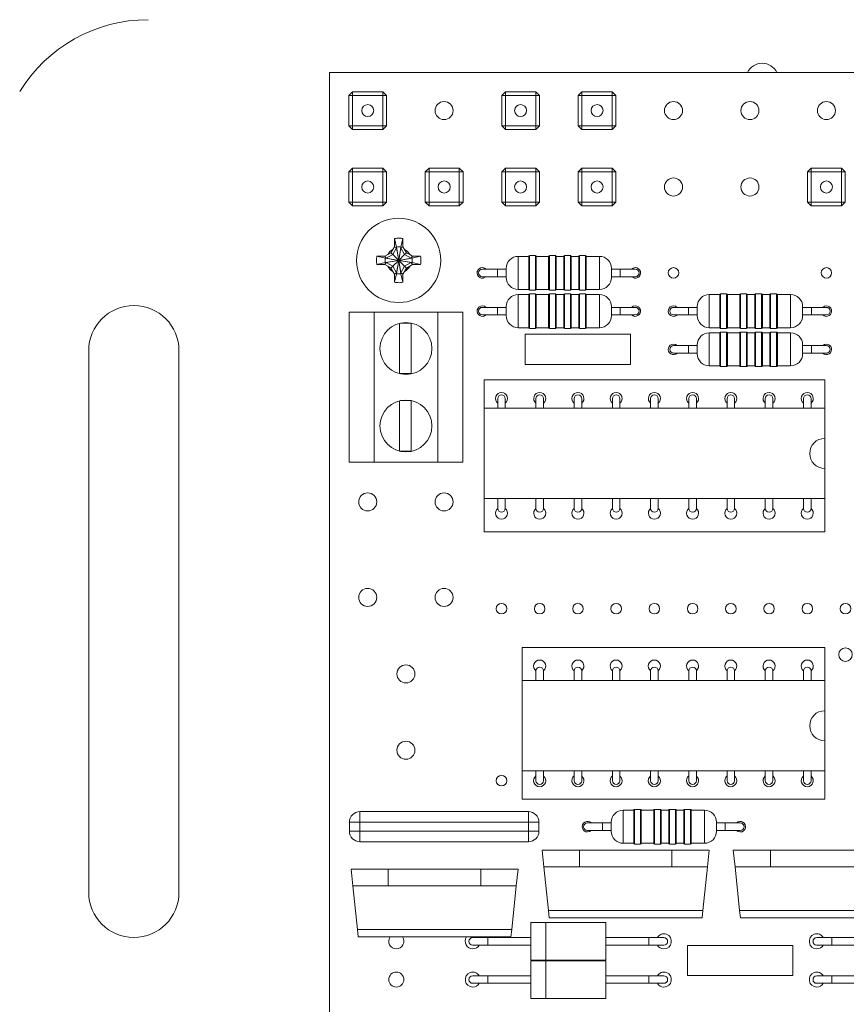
# Model space of a CAD drawing. Header units: millimetres. Extents: x 0 to 229, y 0 to 297.
# Tile 4 of 6: x 104 to 159, y 161 to 226. Entities that reach past the tile are written whole.
import ezdxf

# ---------------------------------------------------------------- set-up
doc = ezdxf.new("R2010")
doc.units = ezdxf.units.MM

msp = doc.modelspace()

# ---------------------------------------------------------------- linework, layer by layer
at = {"color": 7, "linetype": 'Continuous', "lineweight": 15}
for p, q in [((124.321, 222.825), (124.321, 149.825)), ((175.821, 222.825), (124.321, 222.825)), ((125.606, 221.29), (125.856, 221.54)), ((125.606, 219.28), (125.606, 221.29)), ((125.606, 221.29), (125.856, 221.29)), ((125.856, 221.29), (125.856, 221.54)), ((125.856, 221.54), (127.866, 221.54)), ((125.856, 221.29), (125.856, 219.28)), ((127.866, 221.29), (125.856, 221.29)), ((127.866, 221.54), (128.116, 221.29)), ((127.866, 221.29), (127.866, 221.54)), ((127.866, 219.28), (127.866, 221.29)), ((127.866, 221.29), (128.116, 221.29)), ((128.116, 221.29), (128.116, 219.28)), ((135.766, 221.29), (136.016, 221.54)), ((135.766, 221.29), (136.016, 221.29)), ((135.766, 219.28), (135.766, 221.29)), ((136.016, 221.29), (136.016, 221.54)), ((136.016, 221.54), (138.026, 221.54)), ((136.016, 221.29), (136.016, 219.28)), ((138.026, 221.29), (136.016, 221.29)), ((138.026, 221.29), (138.026, 221.54)), ((138.026, 221.54), (138.276, 221.29)), ((138.026, 221.29), (138.276, 221.29)), ((138.026, 219.28), (138.026, 221.29)), ((138.276, 221.29), (138.276, 219.28)), ((140.846, 221.29), (141.096, 221.54)), ((140.846, 221.29), (141.096, 221.29)), ((140.846, 219.28), (140.846, 221.29)), ((141.096, 221.29), (141.096, 221.54)), ((141.096, 221.54), (143.106, 221.54)), ((141.096, 221.29), (141.096, 219.28)), ((143.106, 221.29), (141.096, 221.29)), ((143.106, 221.54), (143.356, 221.29)), ((143.106, 221.29), (143.106, 221.54)), ((143.106, 219.28), (143.106, 221.29)), ((143.106, 221.29), (143.356, 221.29)), ((143.356, 221.29), (143.356, 219.28)), ((125.856, 219.28), (125.606, 219.28)), ((125.856, 219.03), (125.606, 219.28)), ((125.856, 219.03), (125.856, 219.28)), ((125.856, 219.28), (127.866, 219.28)), ((127.866, 219.03), (127.866, 219.28)), ((128.116, 219.28), (127.866, 219.28)), ((128.116, 219.28), (127.866, 219.03)), ((136.016, 219.28), (135.766, 219.28)), ((136.016, 219.03), (135.766, 219.28)), ((136.016, 219.03), (136.016, 219.28)), ((136.016, 219.28), (138.026, 219.28)), ((138.276, 219.28), (138.026, 219.28)), ((138.026, 219.03), (138.026, 219.28)), ((138.276, 219.28), (138.026, 219.03)), ((141.096, 219.03), (140.846, 219.28)), ((141.096, 219.28), (140.846, 219.28)), ((141.096, 219.03), (141.096, 219.28)), ((141.096, 219.28), (143.106, 219.28)), ((143.106, 219.03), (143.106, 219.28)), ((143.356, 219.28), (143.106, 219.28)), ((143.356, 219.28), (143.106, 219.03)), ((127.866, 219.03), (125.856, 219.03)), ((138.026, 219.03), (136.016, 219.03)), ((143.106, 219.03), (141.096, 219.03)), ((125.606, 216.21), (125.856, 216.46)), ((125.606, 214.2), (125.606, 216.21)), ((125.606, 216.21), (125.856, 216.21)), ((125.856, 216.21), (125.856, 216.46)), ((125.856, 216.46), (127.866, 216.46)), ((125.856, 216.21), (125.856, 214.2)), ((127.866, 216.21), (125.856, 216.21)), ((127.866, 216.46), (128.116, 216.21)), ((127.866, 216.21), (127.866, 216.46)), ((127.866, 216.21), (128.116, 216.21)), ((127.866, 214.2), (127.866, 216.21)), ((128.116, 216.21), (128.116, 214.2)), ((130.686, 216.21), (130.936, 216.46)), ((130.686, 214.2), (130.686, 216.21)), ((130.686, 216.21), (130.936, 216.21)), ((130.936, 216.21), (130.936, 216.46)), ((130.936, 216.46), (132.946, 216.46)), ((130.936, 216.21), (130.936, 214.2)), ((132.946, 216.21), (130.936, 216.21)), ((132.946, 216.46), (133.196, 216.21)), ((132.946, 216.21), (132.946, 216.46)), ((132.946, 216.21), (133.196, 216.21)), ((132.946, 214.2), (132.946, 216.21)), ((133.196, 216.21), (133.196, 214.2)), ((135.766, 216.21), (136.016, 216.46)), ((135.766, 214.2), (135.766, 216.21)), ((135.766, 216.21), (136.016, 216.21)), ((136.016, 216.21), (136.016, 216.46)), ((136.016, 216.46), (138.026, 216.46)), ((136.016, 216.21), (136.016, 214.2)), ((138.026, 216.21), (136.016, 216.21)), ((138.026, 216.21), (138.026, 216.46)), ((138.026, 216.46), (138.276, 216.21)), ((138.026, 214.2), (138.026, 216.21)), ((138.026, 216.21), (138.276, 216.21)), ((138.276, 216.21), (138.276, 214.2)), ((140.846, 216.21), (141.096, 216.46)), ((140.846, 216.21), (141.096, 216.21)), ((140.846, 214.2), (140.846, 216.21)), ((141.096, 216.21), (141.096, 216.46)), ((141.096, 216.46), (143.106, 216.46)), ((141.096, 216.21), (141.096, 214.2)), ((143.106, 216.21), (141.096, 216.21)), ((143.106, 216.46), (143.356, 216.21)), ((143.106, 216.21), (143.106, 216.46)), ((143.106, 214.2), (143.106, 216.21)), ((143.106, 216.21), (143.356, 216.21)), ((143.356, 216.21), (143.356, 214.2)), ((156.086, 216.21), (156.336, 216.46)), ((156.086, 216.21), (156.336, 216.21)), ((156.086, 214.2), (156.086, 216.21)), ((156.336, 216.21), (156.336, 216.46)), ((156.336, 216.46), (158.346, 216.46)), ((156.336, 216.21), (156.336, 214.2)), ((158.346, 216.21), (156.336, 216.21)), ((158.346, 216.46), (158.596, 216.21)), ((158.346, 216.21), (158.346, 216.46)), ((158.346, 216.21), (158.596, 216.21)), ((158.346, 214.2), (158.346, 216.21)), ((158.596, 216.21), (158.596, 214.2)), ((125.856, 213.95), (125.606, 214.2)), ((125.856, 214.2), (125.606, 214.2)), ((125.856, 213.95), (125.856, 214.2)), ((125.856, 214.2), (127.866, 214.2)), ((127.866, 213.95), (127.866, 214.2)), ((128.116, 214.2), (127.866, 214.2)), ((128.116, 214.2), (127.866, 213.95)), ((130.936, 213.95), (130.686, 214.2)), ((130.936, 214.2), (130.686, 214.2)), ((130.936, 213.95), (130.936, 214.2)), ((130.936, 214.2), (132.946, 214.2)), ((132.946, 213.95), (132.946, 214.2)), ((133.196, 214.2), (132.946, 214.2)), ((133.196, 214.2), (132.946, 213.95)), ((136.016, 214.2), (135.766, 214.2)), ((136.016, 213.95), (135.766, 214.2)), ((136.016, 214.2), (138.026, 214.2)), ((136.016, 213.95), (136.016, 214.2)), ((138.276, 214.2), (138.026, 214.2)), ((138.026, 213.95), (138.026, 214.2)), ((138.276, 214.2), (138.026, 213.95)), ((141.096, 213.95), (140.846, 214.2)), ((141.096, 214.2), (140.846, 214.2)), ((141.096, 214.2), (143.106, 214.2)), ((141.096, 213.95), (141.096, 214.2)), ((143.106, 213.95), (143.106, 214.2)), ((143.356, 214.2), (143.106, 214.2)), ((143.356, 214.2), (143.106, 213.95)), ((156.336, 214.2), (156.086, 214.2)), ((156.336, 213.95), (156.086, 214.2)), ((156.336, 214.2), (158.346, 214.2)), ((156.336, 213.95), (156.336, 214.2)), ((158.346, 213.95), (158.346, 214.2)), ((158.596, 214.2), (158.346, 214.2)), ((158.596, 214.2), (158.346, 213.95)), ((127.866, 213.95), (125.856, 213.95)), ((132.946, 213.95), (130.936, 213.95)), ((138.026, 213.95), (136.016, 213.95)), ((143.106, 213.95), (141.096, 213.95)), ((158.346, 213.95), (156.336, 213.95)), ((128.646, 211.779), (128.641, 211.671)), ((128.646, 211.779), (128.781, 211.215)), ((129.061, 211.215), (129.196, 211.779)), ((129.201, 211.671), (129.196, 211.779)), ((128.188, 210.71), (128.409, 210.837)), ((128.537, 211.058), (128.409, 210.837)), ((128.527, 210.719), (128.409, 210.837)), ((128.781, 211.159), (128.527, 210.719)), ((128.641, 211.239), (128.537, 211.058)), ((128.781, 211.159), (128.641, 211.239)), ((128.781, 211.215), (128.781, 211.159)), ((128.781, 211.215), (128.921, 210.325)), ((128.921, 210.325), (128.781, 211.159)), ((128.921, 210.325), (129.061, 211.215)), ((129.061, 211.159), (128.921, 210.325)), ((129.201, 211.239), (129.061, 211.159)), ((129.061, 211.159), (129.061, 211.215)), ((129.315, 210.719), (129.061, 211.159)), ((129.305, 211.058), (129.201, 211.239)), ((129.305, 211.058), (129.433, 210.837)), ((129.433, 210.837), (129.315, 210.719)), ((129.654, 210.71), (129.433, 210.837)), ((127.576, 210.605), (127.467, 210.601)), ((128.032, 210.465), (127.467, 210.601)), ((127.467, 210.05), (128.032, 210.185)), ((128.188, 210.71), (128.007, 210.605)), ((128.007, 210.605), (128.088, 210.465)), ((128.088, 210.185), (128.007, 210.045)), ((128.088, 210.465), (128.032, 210.465)), ((128.921, 210.325), (128.032, 210.465)), ((128.032, 210.185), (128.921, 210.325)), ((128.032, 210.185), (128.088, 210.185)), ((128.527, 210.719), (128.088, 210.465)), ((128.088, 210.465), (128.921, 210.325)), ((128.921, 210.325), (128.088, 210.185)), ((128.088, 210.185), (128.527, 209.932)), ((128.921, 210.325), (128.527, 210.719)), ((128.921, 210.325), (128.527, 209.932)), ((128.921, 210.325), (128.781, 209.436)), ((128.781, 209.492), (128.921, 210.325)), ((129.315, 210.719), (128.921, 210.325)), ((129.81, 210.465), (128.921, 210.325)), ((128.921, 210.325), (129.754, 210.465)), ((129.061, 209.436), (128.921, 210.325)), ((128.921, 210.325), (129.81, 210.185)), ((129.754, 210.185), (128.921, 210.325)), ((129.315, 209.932), (128.921, 210.325)), ((128.921, 210.325), (129.061, 209.492)), ((129.754, 210.465), (129.315, 210.719)), ((129.315, 209.932), (129.754, 210.185)), ((129.835, 210.605), (129.654, 210.71)), ((129.754, 210.465), (129.835, 210.605)), ((129.81, 210.465), (129.754, 210.465)), ((129.835, 210.045), (129.754, 210.185)), ((129.754, 210.185), (129.81, 210.185)), ((130.375, 210.601), (129.81, 210.465)), ((129.81, 210.185), (130.375, 210.05)), ((130.375, 210.601), (130.266, 210.605)), ((137.561, 210.595), (136.861, 210.595)), ((137.561, 208.395), (137.561, 210.595)), ((138.011, 210.645), (137.611, 210.645)), ((138.884, 210.595), (138.061, 210.595)), ((138.061, 210.595), (138.061, 208.395)), ((138.884, 208.395), (138.884, 210.595)), ((139.334, 210.645), (138.934, 210.645)), ((139.884, 210.595), (139.384, 210.595)), ((139.384, 210.595), (139.384, 208.395)), ((139.884, 208.395), (139.884, 210.595)), ((140.334, 210.645), (139.934, 210.645)), ((140.884, 210.595), (140.384, 210.595)), ((140.384, 210.595), (140.384, 208.395)), ((140.884, 208.395), (140.884, 210.595)), ((141.334, 210.645), (140.934, 210.645)), ((142.261, 210.595), (141.384, 210.595)), ((141.384, 210.595), (141.384, 208.395)), ((127.467, 210.05), (127.576, 210.045)), ((128.007, 210.045), (128.188, 209.941)), ((128.188, 209.941), (128.409, 209.814)), ((128.527, 209.932), (128.409, 209.814)), ((128.537, 209.593), (128.409, 209.814)), ((128.527, 209.932), (128.781, 209.492)), ((128.537, 209.593), (128.641, 209.412)), ((128.641, 209.412), (128.781, 209.492)), ((128.781, 209.436), (128.646, 208.872)), ((128.781, 209.492), (128.781, 209.436)), ((129.061, 209.492), (129.315, 209.932)), ((129.061, 209.492), (129.201, 209.412)), ((129.061, 209.436), (129.061, 209.492)), ((129.196, 208.872), (129.061, 209.436)), ((129.201, 209.412), (129.305, 209.593)), ((129.305, 209.593), (129.433, 209.814)), ((129.433, 209.814), (129.315, 209.932)), ((129.654, 209.941), (129.433, 209.814)), ((129.654, 209.941), (129.835, 210.045)), ((130.266, 210.045), (130.375, 210.05)), ((135.481, 209.745), (134.481, 209.745)), ((136.061, 209.745), (135.481, 209.745)), ((136.061, 209.195), (136.061, 209.795)), ((143.061, 209.195), (143.061, 209.795)), ((143.641, 209.745), (143.061, 209.745)), ((144.641, 209.745), (143.641, 209.745)), ((128.641, 208.98), (128.646, 208.872)), ((129.196, 208.872), (129.201, 208.98)), ((134.481, 209.245), (135.481, 209.245)), ((135.481, 209.245), (136.061, 209.245)), ((143.061, 209.245), (143.641, 209.245)), ((143.641, 209.245), (144.641, 209.245)), ((136.861, 208.395), (137.561, 208.395)), ((137.611, 208.345), (138.011, 208.345)), ((138.061, 208.395), (138.884, 208.395)), ((138.934, 208.345), (139.334, 208.345)), ((139.384, 208.395), (139.884, 208.395)), ((139.934, 208.345), (140.334, 208.345)), ((140.384, 208.395), (140.884, 208.395)), ((140.934, 208.345), (141.334, 208.345)), ((141.384, 208.395), (142.261, 208.395)), ((137.561, 208.055), (136.861, 208.055)), ((137.561, 205.855), (137.561, 208.055)), ((138.011, 208.105), (137.611, 208.105)), ((138.884, 208.055), (138.061, 208.055)), ((138.061, 208.055), (138.061, 205.855)), ((138.884, 205.855), (138.884, 208.055)), ((139.334, 208.105), (138.934, 208.105)), ((139.884, 208.055), (139.384, 208.055)), ((139.384, 208.055), (139.384, 205.855)), ((139.884, 205.855), (139.884, 208.055)), ((140.334, 208.105), (139.934, 208.105)), ((140.884, 208.055), (140.384, 208.055)), ((140.384, 208.055), (140.384, 205.855)), ((140.884, 205.855), (140.884, 208.055)), ((141.334, 208.105), (140.934, 208.105)), ((142.261, 208.055), (141.384, 208.055)), ((141.384, 208.055), (141.384, 205.855)), ((150.261, 208.055), (149.561, 208.055)), ((150.261, 205.855), (150.261, 208.055)), ((150.711, 208.105), (150.311, 208.105)), ((151.584, 208.055), (150.761, 208.055)), ((150.761, 208.055), (150.761, 205.855)), ((151.584, 205.855), (151.584, 208.055)), ((152.034, 208.105), (151.634, 208.105)), ((152.584, 208.055), (152.084, 208.055)), ((152.084, 208.055), (152.084, 205.855)), ((152.584, 205.855), (152.584, 208.055)), ((153.034, 208.105), (152.634, 208.105)), ((153.584, 208.055), (153.084, 208.055)), ((153.084, 208.055), (153.084, 205.855)), ((153.584, 205.855), (153.584, 208.055)), ((154.034, 208.105), (153.634, 208.105)), ((154.961, 208.055), (154.084, 208.055)), ((154.084, 208.055), (154.084, 205.855)), ((125.626, 196.91), (125.626, 206.88)), ((125.626, 206.88), (127.281, 206.88)), ((127.281, 206.88), (127.281, 196.91)), ((131.521, 206.88), (127.281, 206.88)), ((131.521, 196.91), (131.521, 206.88)), ((131.521, 206.88), (133.176, 206.88)), ((133.176, 206.88), (133.176, 196.91)), ((135.481, 207.205), (134.481, 207.205)), ((136.061, 207.205), (135.481, 207.205)), ((136.061, 206.655), (136.061, 207.255)), ((143.061, 206.655), (143.061, 207.255)), ((143.641, 207.205), (143.061, 207.205)), ((144.641, 207.205), (143.641, 207.205)), ((148.181, 207.205), (147.181, 207.205)), ((148.761, 207.205), (148.181, 207.205)), ((148.761, 206.655), (148.761, 207.255)), ((155.761, 206.655), (155.761, 207.255)), ((156.341, 207.205), (155.761, 207.205)), ((157.341, 207.205), (156.341, 207.205)), ((129.751, 206.16), (129.051, 206.16)), ((129.751, 202.8), (129.751, 206.16)), ((134.481, 206.705), (135.481, 206.705)), ((135.481, 206.705), (136.061, 206.705)), ((143.061, 206.705), (143.641, 206.705)), ((143.641, 206.705), (144.641, 206.705)), ((147.181, 206.705), (148.181, 206.705)), ((148.181, 206.705), (148.761, 206.705)), ((155.761, 206.705), (156.341, 206.705)), ((156.341, 206.705), (157.341, 206.705)), ((128.971, 206.141), (128.971, 202.8)), ((136.861, 205.855), (137.561, 205.855)), ((137.611, 205.805), (138.011, 205.805)), ((138.061, 205.855), (138.884, 205.855)), ((138.934, 205.805), (139.334, 205.805)), ((139.384, 205.855), (139.884, 205.855)), ((139.934, 205.805), (140.334, 205.805)), ((140.384, 205.855), (140.884, 205.855)), ((140.934, 205.805), (141.334, 205.805)), ((141.384, 205.855), (142.261, 205.855)), ((149.561, 205.855), (150.261, 205.855)), ((150.261, 205.515), (149.561, 205.515)), ((150.261, 203.315), (150.261, 205.515)), ((150.311, 205.805), (150.711, 205.805)), ((150.711, 205.565), (150.311, 205.565)), ((150.761, 205.855), (151.584, 205.855)), ((151.584, 205.515), (150.761, 205.515)), ((150.761, 205.515), (150.761, 203.315)), ((151.584, 203.315), (151.584, 205.515)), ((151.634, 205.805), (152.034, 205.805)), ((152.034, 205.565), (151.634, 205.565)), ((152.084, 205.855), (152.584, 205.855)), ((152.584, 205.515), (152.084, 205.515)), ((152.084, 205.515), (152.084, 203.315)), ((152.584, 203.315), (152.584, 205.515)), ((152.634, 205.805), (153.034, 205.805)), ((153.034, 205.565), (152.634, 205.565)), ((153.084, 205.855), (153.584, 205.855)), ((153.584, 205.515), (153.084, 205.515)), ((153.084, 205.515), (153.084, 203.315)), ((153.584, 203.315), (153.584, 205.515)), ((153.634, 205.805), (154.034, 205.805)), ((154.034, 205.565), (153.634, 205.565)), ((154.084, 205.855), (154.961, 205.855)), ((154.961, 205.515), (154.084, 205.515)), ((154.084, 205.515), (154.084, 203.315)), ((144.331, 205.415), (137.331, 205.415)), ((137.331, 205.415), (137.331, 203.415)), ((144.331, 203.415), (144.331, 205.415)), ((108.321, 204.325), (108.321, 168.325)), ((114.321, 168.325), (114.321, 204.325)), ((148.181, 204.665), (147.181, 204.665)), ((148.761, 204.665), (148.181, 204.665)), ((148.761, 204.115), (148.761, 204.715)), ((155.761, 204.115), (155.761, 204.715)), ((156.341, 204.665), (155.761, 204.665)), ((157.341, 204.665), (156.341, 204.665)), ((147.181, 204.165), (148.181, 204.165)), ((148.181, 204.165), (148.761, 204.165)), ((155.761, 204.165), (156.341, 204.165)), ((156.341, 204.165), (157.341, 204.165)), ((137.331, 203.415), (144.331, 203.415)), ((149.561, 203.315), (150.261, 203.315)), ((150.311, 203.265), (150.711, 203.265)), ((150.761, 203.315), (151.584, 203.315)), ((151.634, 203.265), (152.034, 203.265)), ((152.084, 203.315), (152.584, 203.315)), ((152.634, 203.265), (153.034, 203.265)), ((153.084, 203.315), (153.584, 203.315)), ((153.634, 203.265), (154.034, 203.265)), ((154.084, 203.315), (154.961, 203.315)), ((128.971, 202.8), (129.751, 202.8)), ((134.591, 200.495), (134.591, 202.385)), ((134.591, 202.385), (157.231, 202.385)), ((157.231, 200.495), (157.231, 202.385)), ((128.971, 200.991), (128.971, 197.65)), ((129.751, 201.01), (129.051, 201.01)), ((129.751, 197.65), (129.751, 201.01)), ((135.501, 201.145), (135.501, 200.495)), ((136.001, 200.495), (136.001, 201.145)), ((138.041, 201.145), (138.041, 200.495)), ((138.541, 200.495), (138.541, 201.145)), ((140.581, 201.145), (140.581, 200.495)), ((141.081, 200.495), (141.081, 201.145)), ((143.121, 201.145), (143.121, 200.495)), ((143.621, 200.495), (143.621, 201.145)), ((145.661, 201.145), (145.661, 200.495)), ((146.161, 200.495), (146.161, 201.145)), ((148.201, 201.145), (148.201, 200.495)), ((148.701, 200.495), (148.701, 201.145)), ((150.741, 201.145), (150.741, 200.495)), ((151.241, 200.495), (151.241, 201.145)), ((153.281, 201.145), (153.281, 200.495)), ((153.781, 200.495), (153.781, 201.145)), ((155.821, 201.145), (155.821, 200.495)), ((156.321, 200.495), (156.321, 201.145)), ((134.591, 200.495), (157.231, 200.495)), ((134.591, 194.495), (134.591, 200.495)), ((157.231, 198.495), (157.231, 200.495)), ((157.231, 196.495), (157.231, 198.495)), ((128.971, 197.65), (129.751, 197.65)), ((127.281, 196.91), (125.626, 196.91)), ((127.281, 196.91), (131.521, 196.91)), ((133.176, 196.91), (131.521, 196.91)), ((157.231, 194.495), (157.231, 196.495)), ((134.591, 194.495), (157.231, 194.495)), ((134.591, 192.285), (134.591, 194.495)), ((135.501, 194.495), (135.501, 193.845)), ((136.001, 193.845), (136.001, 194.495)), ((138.041, 194.495), (138.041, 193.845)), ((138.541, 193.845), (138.541, 194.495)), ((140.581, 194.495), (140.581, 193.845)), ((141.081, 193.845), (141.081, 194.495)), ((143.121, 194.495), (143.121, 193.845)), ((143.621, 193.845), (143.621, 194.495)), ((145.661, 194.495), (145.661, 193.845)), ((146.161, 193.845), (146.161, 194.495)), ((148.201, 194.495), (148.201, 193.845)), ((148.701, 193.845), (148.701, 194.495)), ((150.741, 194.495), (150.741, 193.845)), ((151.241, 193.845), (151.241, 194.495)), ((153.281, 194.495), (153.281, 193.845)), ((153.781, 193.845), (153.781, 194.495)), ((155.821, 194.495), (155.821, 193.845)), ((156.321, 193.845), (156.321, 194.495)), ((157.231, 192.285), (157.231, 194.495)), ((134.591, 192.285), (157.231, 192.285)), ((137.131, 184.605), (157.231, 184.605)), ((137.131, 182.395), (137.131, 184.605)), ((157.231, 182.395), (157.231, 184.605)), ((138.041, 183.045), (138.041, 182.395)), ((138.541, 182.395), (138.541, 183.045)), ((140.581, 183.045), (140.581, 182.395)), ((141.081, 182.395), (141.081, 183.045)), ((143.121, 183.045), (143.121, 182.395)), ((143.621, 182.395), (143.621, 183.045)), ((145.661, 183.045), (145.661, 182.395)), ((146.161, 182.395), (146.161, 183.045)), ((148.201, 183.045), (148.201, 182.395)), ((148.701, 182.395), (148.701, 183.045)), ((150.741, 183.045), (150.741, 182.395)), ((151.241, 182.395), (151.241, 183.045)), ((153.281, 183.045), (153.281, 182.395)), ((153.781, 182.395), (153.781, 183.045)), ((155.821, 183.045), (155.821, 182.395)), ((156.321, 182.395), (156.321, 183.045)), ((137.131, 176.395), (137.131, 182.395)), ((137.131, 182.395), (157.231, 182.395)), ((157.231, 180.395), (157.231, 182.395)), ((157.231, 178.395), (157.231, 180.395)), ((157.231, 176.395), (157.231, 178.395)), ((137.131, 176.395), (157.231, 176.395)), ((137.131, 174.505), (137.131, 176.395)), ((138.041, 176.395), (138.041, 175.745)), ((138.541, 175.745), (138.541, 176.395)), ((140.581, 176.395), (140.581, 175.745)), ((141.081, 175.745), (141.081, 176.395)), ((143.121, 176.395), (143.121, 175.745)), ((143.621, 175.745), (143.621, 176.395)), ((145.661, 176.395), (145.661, 175.745)), ((146.161, 175.745), (146.161, 176.395)), ((148.201, 176.395), (148.201, 175.745)), ((148.701, 175.745), (148.701, 176.395)), ((150.741, 176.395), (150.741, 175.745)), ((151.241, 175.745), (151.241, 176.395)), ((153.281, 176.395), (153.281, 175.745)), ((153.781, 175.745), (153.781, 176.395)), ((155.821, 176.395), (155.821, 175.745)), ((156.321, 175.745), (156.321, 176.395)), ((157.231, 174.505), (157.231, 176.395)), ((137.131, 174.505), (157.231, 174.505)), ((126.346, 172.985), (126.346, 173.685)), ((126.346, 173.685), (137.536, 173.685)), ((137.536, 172.985), (137.536, 173.685)), ((144.541, 173.785), (143.841, 173.785)), ((144.541, 171.585), (144.541, 173.785)), ((144.991, 173.835), (144.591, 173.835)), ((145.864, 173.785), (145.041, 173.785)), ((145.041, 173.785), (145.041, 171.585)), ((145.864, 171.585), (145.864, 173.785)), ((146.314, 173.835), (145.914, 173.835)), ((146.864, 173.785), (146.364, 173.785)), ((146.364, 173.785), (146.364, 171.585)), ((146.864, 171.585), (146.864, 173.785)), ((147.314, 173.835), (146.914, 173.835)), ((147.864, 173.785), (147.364, 173.785)), ((147.364, 173.785), (147.364, 171.585)), ((147.864, 171.585), (147.864, 173.785)), ((148.314, 173.835), (147.914, 173.835)), ((149.241, 173.785), (148.364, 173.785)), ((148.364, 173.785), (148.364, 171.585)), ((125.646, 172.385), (125.646, 172.985)), ((125.646, 172.985), (126.346, 172.985)), ((126.346, 172.985), (126.346, 172.385)), ((137.536, 172.985), (126.346, 172.985)), ((137.536, 172.385), (137.536, 172.985)), ((137.536, 172.985), (138.236, 172.985)), ((138.236, 172.985), (138.236, 172.385)), ((142.461, 172.935), (141.461, 172.935)), ((143.041, 172.935), (142.461, 172.935)), ((143.041, 172.385), (143.041, 172.985)), ((150.041, 172.385), (150.041, 172.985)), ((150.621, 172.935), (150.041, 172.935)), ((151.621, 172.935), (150.621, 172.935)), ((125.646, 172.385), (126.346, 172.385)), ((126.346, 171.685), (126.346, 172.385)), ((126.346, 172.385), (137.536, 172.385)), ((137.536, 172.385), (138.236, 172.385)), ((137.536, 171.685), (137.536, 172.385)), ((141.461, 172.435), (142.461, 172.435)), ((142.461, 172.435), (143.041, 172.435)), ((150.041, 172.435), (150.621, 172.435)), ((150.621, 172.435), (151.621, 172.435)), ((137.536, 171.685), (126.346, 171.685)), ((143.841, 171.585), (144.541, 171.585)), ((144.591, 171.535), (144.991, 171.535)), ((145.041, 171.585), (145.864, 171.585)), ((145.914, 171.535), (146.314, 171.535)), ((146.364, 171.585), (146.864, 171.585)), ((146.914, 171.535), (147.314, 171.535)), ((147.364, 171.585), (147.864, 171.585)), ((147.914, 171.535), (148.314, 171.535)), ((148.364, 171.585), (149.241, 171.585)), ((138.569, 170.025), (138.453, 171.125)), ((138.453, 171.125), (140.926, 171.125)), ((140.926, 171.125), (140.926, 170.025)), ((147.076, 171.125), (140.926, 171.125)), ((147.076, 170.025), (147.076, 171.125)), ((147.076, 171.125), (149.549, 171.125)), ((149.549, 171.125), (149.433, 170.025)), ((151.269, 170.025), (151.153, 171.125)), ((151.153, 171.125), (153.626, 171.125)), ((153.626, 171.125), (153.626, 170.025)), ((159.776, 171.125), (153.626, 171.125)), ((125.869, 168.755), (125.753, 169.855)), ((125.753, 169.855), (128.226, 169.855)), ((128.226, 169.855), (128.226, 168.755)), ((134.376, 169.855), (128.226, 169.855)), ((134.376, 168.755), (134.376, 169.855)), ((134.376, 169.855), (136.849, 169.855)), ((136.849, 169.855), (136.733, 168.755)), ((140.926, 170.025), (138.569, 170.025)), ((138.874, 167.123), (138.569, 170.025)), ((147.076, 170.025), (140.926, 170.025)), ((149.433, 170.025), (147.076, 170.025)), ((149.128, 167.123), (149.433, 170.025)), ((153.626, 170.025), (151.269, 170.025)), ((151.574, 167.123), (151.269, 170.025)), ((159.776, 170.025), (153.626, 170.025)), ((128.226, 168.755), (125.869, 168.755)), ((126.174, 165.853), (125.869, 168.755)), ((134.376, 168.755), (128.226, 168.755)), ((136.733, 168.755), (134.376, 168.755)), ((136.428, 165.853), (136.733, 168.755)), ((138.874, 167.123), (149.128, 167.123)), ((138.926, 166.625), (138.874, 167.123)), ((149.128, 167.123), (149.076, 166.625)), ((151.574, 167.123), (161.828, 167.123)), ((151.626, 166.625), (151.574, 167.123)), ((138.765, 166.315), (137.691, 166.315)), ((137.691, 163.816), (137.691, 166.315)), ((142.691, 166.315), (138.617, 166.315)), ((149.076, 166.625), (138.926, 166.625)), ((142.691, 163.815), (142.691, 166.315)), ((161.776, 166.625), (151.626, 166.625)), ((126.174, 165.853), (136.428, 165.853)), ((126.226, 165.355), (126.174, 165.853)), ((136.428, 165.853), (136.376, 165.355)), ((136.376, 165.355), (126.226, 165.355)), ((134.841, 165.315), (133.841, 165.315)), ((134.274, 165.315), (134.248, 165.355)), ((137.691, 165.315), (134.841, 165.315)), ((145.541, 165.315), (142.691, 165.315)), ((146.541, 165.315), (145.541, 165.315)), ((157.701, 165.315), (156.701, 165.315)), ((160.551, 165.315), (157.701, 165.315)), ((133.841, 164.815), (134.841, 164.815)), ((134.841, 164.815), (137.691, 164.815)), ((142.691, 164.815), (145.541, 164.815)), ((145.541, 164.815), (146.541, 164.815)), ((148.121, 164.795), (148.121, 162.795)), ((155.121, 164.795), (148.121, 164.795)), ((155.121, 162.795), (155.121, 164.795)), ((156.701, 164.815), (157.701, 164.815)), ((157.701, 164.815), (160.551, 164.815)), ((137.691, 163.816), (138.765, 163.816)), ((138.765, 163.775), (137.691, 163.775)), ((137.691, 161.276), (137.691, 163.775)), ((138.617, 163.815), (142.691, 163.815)), ((142.691, 163.775), (138.617, 163.775)), ((142.691, 161.275), (142.691, 163.775)), ((134.841, 162.775), (133.841, 162.775)), ((137.691, 162.775), (134.841, 162.775)), ((145.541, 162.775), (142.691, 162.775)), ((146.541, 162.775), (145.541, 162.775)), ((148.121, 162.795), (155.121, 162.795)), ((157.701, 162.775), (156.701, 162.775)), ((160.551, 162.775), (157.701, 162.775)), ((133.841, 162.275), (134.841, 162.275)), ((134.841, 162.275), (137.691, 162.275)), ((142.691, 162.275), (145.541, 162.275)), ((145.541, 162.275), (146.541, 162.275)), ((156.701, 162.275), (157.701, 162.275)), ((157.701, 162.275), (160.551, 162.275)), ((137.691, 161.276), (138.765, 161.276)), ((138.617, 161.275), (142.691, 161.275))]:
    msp.add_line(p, q, dxfattribs=at)
at = {"color": 8, "linetype": 'Continuous', "lineweight": 15}
for p, q in [((136.861, 208.395), (136.861, 210.595)), ((137.611, 210.645), (137.611, 208.345)), ((138.011, 208.345), (138.011, 210.645)), ((138.934, 210.645), (138.934, 208.345)), ((139.334, 208.345), (139.334, 210.645)), ((139.934, 210.645), (139.934, 208.345)), ((140.334, 208.345), (140.334, 210.645)), ((140.934, 210.645), (140.934, 208.345)), ((141.334, 208.345), (141.334, 210.645)), ((142.261, 208.395), (142.261, 210.595)), ((135.481, 209.245), (135.481, 209.745)), ((143.641, 209.245), (143.641, 209.745)), ((136.861, 205.855), (136.861, 208.055)), ((137.611, 208.105), (137.611, 205.805)), ((138.011, 205.805), (138.011, 208.105)), ((138.934, 208.105), (138.934, 205.805)), ((139.334, 205.805), (139.334, 208.105)), ((139.934, 208.105), (139.934, 205.805)), ((140.334, 205.805), (140.334, 208.105)), ((140.934, 208.105), (140.934, 205.805)), ((141.334, 205.805), (141.334, 208.105)), ((142.261, 205.855), (142.261, 208.055)), ((149.561, 205.855), (149.561, 208.055)), ((150.311, 208.105), (150.311, 205.805)), ((150.711, 205.805), (150.711, 208.105)), ((151.634, 208.105), (151.634, 205.805)), ((152.034, 205.805), (152.034, 208.105)), ((152.634, 208.105), (152.634, 205.805)), ((153.034, 205.805), (153.034, 208.105)), ((153.634, 208.105), (153.634, 205.805)), ((154.034, 205.805), (154.034, 208.105)), ((154.961, 205.855), (154.961, 208.055)), ((135.481, 206.705), (135.481, 207.205)), ((143.641, 206.705), (143.641, 207.205)), ((148.181, 206.705), (148.181, 207.205)), ((156.341, 206.705), (156.341, 207.205)), ((149.561, 203.315), (149.561, 205.515)), ((150.311, 205.565), (150.311, 203.265)), ((150.711, 203.265), (150.711, 205.565)), ((151.634, 205.565), (151.634, 203.265)), ((152.034, 203.265), (152.034, 205.565)), ((152.634, 205.565), (152.634, 203.265)), ((153.034, 203.265), (153.034, 205.565)), ((153.634, 205.565), (153.634, 203.265)), ((154.034, 203.265), (154.034, 205.565)), ((154.961, 203.315), (154.961, 205.515)), ((148.181, 204.165), (148.181, 204.665)), ((156.341, 204.165), (156.341, 204.665)), ((143.841, 171.585), (143.841, 173.785)), ((144.591, 173.835), (144.591, 171.535)), ((144.991, 171.535), (144.991, 173.835)), ((145.914, 173.835), (145.914, 171.535)), ((146.314, 171.535), (146.314, 173.835)), ((146.914, 173.835), (146.914, 171.535)), ((147.314, 171.535), (147.314, 173.835)), ((147.914, 173.835), (147.914, 171.535)), ((148.314, 171.535), (148.314, 173.835)), ((149.241, 171.585), (149.241, 173.785)), ((142.461, 172.435), (142.461, 172.935)), ((150.621, 172.435), (150.621, 172.935)), ((138.691, 163.816), (138.691, 166.315)), ((134.841, 164.815), (134.841, 165.315)), ((145.541, 164.815), (145.541, 165.315)), ((157.701, 165.315), (157.701, 164.815)), ((138.691, 161.276), (138.691, 163.775)), ((134.841, 162.275), (134.841, 162.775)), ((145.541, 162.275), (145.541, 162.775)), ((157.701, 162.775), (157.701, 162.275))]:
    msp.add_line(p, q, dxfattribs=at)
at = {"color": 7, "linetype": 'Continuous', "lineweight": 15, "flags": 128}
for points in [[(134.726, 209.745), (134.615, 209.819), (134.481, 209.845)], [(144.641, 209.845), (144.507, 209.819), (144.396, 209.745)], [(134.726, 207.205), (134.615, 207.279), (134.481, 207.305)], [(144.641, 207.305), (144.507, 207.279), (144.396, 207.205)], [(147.426, 207.205), (147.315, 207.279), (147.181, 207.305)], [(157.341, 207.305), (157.207, 207.279), (157.096, 207.205)], [(147.426, 204.665), (147.315, 204.739), (147.181, 204.765)], [(157.341, 204.765), (157.207, 204.739), (157.096, 204.665)], [(141.461, 172.335), (141.595, 172.362), (141.706, 172.435)], [(151.376, 172.435), (151.487, 172.362), (151.621, 172.335)]]:
    msp.add_lwpolyline(points, dxfattribs=at)
at = {"color": 7, "linetype": 'Continuous', "lineweight": 15}
for centre, radius in [((126.861, 220.285), 0.4), ((131.941, 220.285), 0.6), ((137.021, 220.285), 0.4), ((142.101, 220.285), 0.4), ((147.181, 220.285), 0.6), ((152.261, 220.285), 0.6), ((157.341, 220.285), 0.6), ((126.861, 215.205), 0.4), ((131.941, 215.205), 0.4), ((137.021, 215.205), 0.4), ((142.101, 215.205), 0.4), ((147.181, 215.205), 0.6), ((152.261, 215.205), 0.6), ((157.341, 215.205), 0.4), ((128.921, 210.325), 2.8), ((147.181, 209.495), 0.35), ((157.341, 209.495), 0.35), ((129.401, 204.47), 1.725), ((129.401, 199.321), 1.725), ((126.861, 194.275), 0.6), ((131.941, 194.275), 0.6), ((126.861, 187.925), 0.6), ((131.941, 187.925), 0.6), ((135.751, 187.175), 0.35), ((138.291, 187.175), 0.35), ((140.831, 187.175), 0.35), ((143.371, 187.175), 0.35), ((145.911, 187.175), 0.35), ((148.451, 187.175), 0.35), ((150.991, 187.175), 0.35), ((153.531, 187.175), 0.35), ((156.071, 187.175), 0.35), ((158.611, 187.175), 0.35), ((158.611, 184.125), 0.45), ((129.401, 182.845), 0.6), ((129.401, 177.765), 0.6), ((135.751, 175.745), 0.35), ((128.761, 162.525), 0.5)]:
    msp.add_circle(centre, radius, dxfattribs=at)
for centre, radius, start, end in [((112.267, 216.325), 10, 90, 148.55102), ((153.071, 222.325), 1.1, 27.03569, 152.96431), ((128.921, 210.325), 0.828, 117.67119, 152.32881), ((128.921, 210.325), 0.828, 27.67119, 62.32881), ((136.861, 209.795), 0.8, 90, 180), ((137.611, 210.595), 0.05, 90, 180), ((138.011, 210.595), 0.05, 0, 90), ((138.934, 210.595), 0.05, 90, 180), ((139.334, 210.595), 0.05, 0, 90), ((139.934, 210.595), 0.05, 90, 180), ((140.334, 210.595), 0.05, 0, 90), ((140.934, 210.595), 0.05, 90, 180), ((141.334, 210.595), 0.05, 0, 90), ((142.261, 209.795), 0.8, 0, 90), ((128.921, 210.325), 0.828, 207.67119, 242.32881), ((128.921, 210.325), 0.828, 297.67119, 332.32881), ((134.481, 209.495), 0.35, 90, 314.41531), ((134.481, 209.495), 0.25, 90, 270), ((144.641, 209.495), 0.35, 225.58469, 90), ((144.641, 209.495), 0.25, 270, 90), ((136.861, 209.195), 0.8, 180, 270), ((142.261, 209.195), 0.8, 270, 0), ((137.611, 208.395), 0.05, 180, 270), ((138.011, 208.395), 0.05, 270, 0), ((138.934, 208.395), 0.05, 180, 270), ((139.334, 208.395), 0.05, 270, 0), ((139.934, 208.395), 0.05, 180, 270), ((140.334, 208.395), 0.05, 270, 0), ((140.934, 208.395), 0.05, 180, 270), ((141.334, 208.395), 0.05, 270, 0), ((136.861, 207.255), 0.8, 90, 180), ((137.611, 208.055), 0.05, 90, 180), ((138.011, 208.055), 0.05, 0, 90), ((138.934, 208.055), 0.05, 90, 180), ((139.334, 208.055), 0.05, 0, 90), ((139.934, 208.055), 0.05, 90, 180), ((140.334, 208.055), 0.05, 0, 90), ((140.934, 208.055), 0.05, 90, 180), ((141.334, 208.055), 0.05, 0, 90), ((142.261, 207.255), 0.8, 0, 90), ((149.561, 207.255), 0.8, 90, 180), ((150.311, 208.055), 0.05, 90, 180), ((150.711, 208.055), 0.05, 0, 90), ((151.634, 208.055), 0.05, 90, 180), ((152.034, 208.055), 0.05, 0, 90), ((152.634, 208.055), 0.05, 90, 180), ((153.034, 208.055), 0.05, 0, 90), ((153.634, 208.055), 0.05, 90, 180), ((154.034, 208.055), 0.05, 0, 90), ((154.961, 207.255), 0.8, 0, 90), ((111.321, 204.325), 3, 0, 180), ((134.481, 206.955), 0.35, 90, 314.41531), ((134.481, 206.955), 0.25, 90, 270), ((144.641, 206.955), 0.35, 225.58469, 90), ((144.641, 206.955), 0.25, 270, 90), ((147.181, 206.955), 0.35, 90, 314.41531), ((147.181, 206.955), 0.25, 90, 270), ((157.341, 206.955), 0.35, 225.58469, 90), ((157.341, 206.955), 0.25, 270, 90), ((136.861, 206.655), 0.8, 180, 270), ((142.261, 206.655), 0.8, 270, 0), ((149.561, 206.655), 0.8, 180, 270), ((154.961, 206.655), 0.8, 270, 0), ((137.611, 205.855), 0.05, 180, 270), ((138.011, 205.855), 0.05, 270, 0), ((138.934, 205.855), 0.05, 180, 270), ((139.334, 205.855), 0.05, 270, 0), ((139.934, 205.855), 0.05, 180, 270), ((140.334, 205.855), 0.05, 270, 0), ((140.934, 205.855), 0.05, 180, 270), ((141.334, 205.855), 0.05, 270, 0), ((149.561, 204.715), 0.8, 90, 180), ((150.311, 205.855), 0.05, 180, 270), ((150.311, 205.515), 0.05, 90, 180), ((150.711, 205.855), 0.05, 270, 0), ((150.711, 205.515), 0.05, 0, 90), ((151.634, 205.855), 0.05, 180, 270), ((151.634, 205.515), 0.05, 90, 180), ((152.034, 205.855), 0.05, 270, 0), ((152.034, 205.515), 0.05, 0, 90), ((152.634, 205.855), 0.05, 180, 270), ((152.634, 205.515), 0.05, 90, 180), ((153.034, 205.855), 0.05, 270, 0), ((153.034, 205.515), 0.05, 0, 90), ((153.634, 205.855), 0.05, 180, 270), ((153.634, 205.515), 0.05, 90, 180), ((154.034, 205.855), 0.05, 270, 0), ((154.034, 205.515), 0.05, 0, 90), ((154.961, 204.715), 0.8, 0, 90), ((147.181, 204.415), 0.35, 90, 314.41531), ((147.181, 204.415), 0.25, 90, 270), ((157.341, 204.415), 0.35, 225.58469, 90), ((157.341, 204.415), 0.25, 270, 90), ((149.561, 204.115), 0.8, 180, 270), ((154.961, 204.115), 0.8, 270, 0), ((150.311, 203.315), 0.05, 180, 270), ((150.711, 203.315), 0.05, 270, 0), ((151.634, 203.315), 0.05, 180, 270), ((152.034, 203.315), 0.05, 270, 0), ((152.634, 203.315), 0.05, 180, 270), ((153.034, 203.315), 0.05, 270, 0), ((153.634, 203.315), 0.05, 180, 270), ((154.034, 203.315), 0.05, 270, 0), ((135.751, 201.145), 0.4, 90, 231.31781), ((135.751, 201.145), 0.25, 0, 180), ((135.751, 201.145), 0.4, 308.68219, 90), ((138.291, 201.145), 0.4, 90, 231.31781), ((138.291, 201.145), 0.25, 0, 180), ((138.291, 201.145), 0.4, 308.68219, 90), ((140.831, 201.145), 0.4, 90, 231.31781), ((140.831, 201.145), 0.25, 0, 180), ((140.831, 201.145), 0.4, 308.68219, 90), ((143.371, 201.145), 0.4, 90, 231.31781), ((143.371, 201.145), 0.25, 0, 180), ((143.371, 201.145), 0.4, 308.68219, 90), ((145.911, 201.145), 0.4, 90, 231.31781), ((145.911, 201.145), 0.25, 0, 180), ((145.911, 201.145), 0.4, 308.68219, 90), ((148.451, 201.145), 0.4, 90, 231.31781), ((148.451, 201.145), 0.25, 0, 180), ((148.451, 201.145), 0.4, 308.68219, 90), ((150.991, 201.145), 0.4, 90, 231.31781), ((150.991, 201.145), 0.25, 0, 180), ((150.991, 201.145), 0.4, 308.68219, 90), ((153.531, 201.145), 0.4, 90, 231.31781), ((153.531, 201.145), 0.25, 0, 180), ((153.531, 201.145), 0.4, 308.68219, 90), ((156.071, 201.145), 0.4, 90, 231.31781), ((156.071, 201.145), 0.25, 0, 180), ((156.071, 201.145), 0.4, 308.68219, 90), ((157.231, 197.495), 1, 90, 270), ((135.751, 193.525), 0.4, 128.66066, 270), ((135.751, 193.845), 0.25, 180, 0), ((135.751, 193.525), 0.4, 270, 51.33934), ((138.291, 193.525), 0.4, 128.66066, 270), ((138.291, 193.845), 0.25, 180, 0), ((138.291, 193.525), 0.4, 270, 51.33934), ((140.831, 193.525), 0.4, 128.66068, 270), ((140.831, 193.845), 0.25, 180, 0), ((140.831, 193.525), 0.4, 270, 51.33932), ((143.371, 193.525), 0.4, 128.66066, 270), ((143.371, 193.845), 0.25, 180, 0), ((143.371, 193.525), 0.4, 270, 51.33934), ((145.911, 193.525), 0.4, 128.66068, 270), ((145.911, 193.845), 0.25, 180, 0), ((145.911, 193.525), 0.4, 270, 51.33932), ((148.451, 193.525), 0.4, 128.66069, 270), ((148.451, 193.845), 0.25, 180, 0), ((148.451, 193.525), 0.4, 270, 51.33931), ((150.991, 193.525), 0.4, 128.66067, 270), ((150.991, 193.845), 0.25, 180, 0), ((150.991, 193.525), 0.4, 270, 51.33933), ((153.531, 193.525), 0.4, 128.66065, 270), ((153.531, 193.845), 0.25, 180, 0), ((153.531, 193.525), 0.4, 270, 51.33935), ((156.071, 193.525), 0.4, 128.66067, 270), ((156.071, 193.845), 0.25, 180, 0), ((156.071, 193.525), 0.4, 270, 51.33933), ((138.288, 183.365), 0.4, 90, 231.87653), ((138.291, 183.045), 0.25, 0, 180), ((138.288, 183.365), 0.4, 309.19773, 90), ((140.828, 183.365), 0.4, 90, 231.87653), ((140.831, 183.045), 0.25, 0, 180), ((140.828, 183.365), 0.4, 309.19773, 90), ((143.368, 183.365), 0.4, 90, 231.87653), ((143.371, 183.045), 0.25, 0, 180), ((143.368, 183.365), 0.4, 309.19774, 90), ((145.908, 183.365), 0.4, 90, 231.87653), ((145.911, 183.045), 0.25, 0, 180), ((145.908, 183.365), 0.4, 309.19773, 90), ((148.448, 183.365), 0.4, 90, 231.87653), ((148.451, 183.045), 0.25, 0, 180), ((148.448, 183.365), 0.4, 309.19774, 90), ((150.989, 183.365), 0.4, 90, 231.69746), ((150.991, 183.045), 0.25, 0, 180), ((150.989, 183.365), 0.4, 309.01873, 90), ((153.53, 183.365), 0.4, 90, 231.51841), ((153.531, 183.045), 0.25, 0, 180), ((153.53, 183.365), 0.4, 308.83968, 90), ((156.071, 183.365), 0.4, 90, 231.33929), ((156.071, 183.045), 0.25, 0, 180), ((156.071, 183.365), 0.4, 308.66071, 90), ((157.231, 179.395), 1, 90, 270), ((138.288, 175.745), 0.4, 128.1338, 270), ((138.288, 175.745), 0.4, 270, 50.76519), ((140.828, 175.745), 0.4, 128.1338, 270), ((140.828, 175.745), 0.4, 270, 50.76519), ((143.368, 175.745), 0.4, 128.1338, 270), ((143.368, 175.745), 0.4, 270, 50.76519), ((145.908, 175.745), 0.4, 128.1338, 270), ((145.908, 175.745), 0.4, 270, 50.76519), ((148.448, 175.745), 0.4, 128.1338, 270), ((148.448, 175.745), 0.4, 270, 50.76519), ((150.989, 175.745), 0.4, 128.31613, 270), ((150.989, 175.745), 0.4, 270, 50.94988), ((153.53, 175.745), 0.4, 128.49893, 270), ((153.53, 175.745), 0.4, 270, 51.13408), ((156.071, 175.745), 0.4, 128.68219, 270), ((156.071, 175.745), 0.4, 270, 51.31781), ((138.291, 175.745), 0.25, 180, 0), ((140.831, 175.745), 0.25, 180, 0), ((143.371, 175.745), 0.25, 180, 0), ((145.911, 175.745), 0.25, 180, 0), ((148.451, 175.745), 0.25, 180, 0), ((150.991, 175.745), 0.25, 180, 0), ((153.531, 175.745), 0.25, 180, 0), ((156.071, 175.745), 0.25, 180, 0), ((126.346, 172.985), 0.7, 90, 180), ((137.536, 172.985), 0.7, 0, 90), ((143.841, 172.985), 0.8, 90, 180), ((144.591, 173.785), 0.05, 90, 180), ((144.991, 173.785), 0.05, 0, 90), ((145.914, 173.785), 0.05, 90, 180), ((146.314, 173.785), 0.05, 0, 90), ((146.914, 173.785), 0.05, 90, 180), ((147.314, 173.785), 0.05, 0, 90), ((147.914, 173.785), 0.05, 90, 180), ((148.314, 173.785), 0.05, 0, 90), ((149.241, 172.985), 0.8, 0, 90), ((141.461, 172.685), 0.35, 45.58469, 270), ((141.461, 172.685), 0.25, 90, 270), ((151.621, 172.685), 0.35, 270, 134.41531), ((151.621, 172.685), 0.25, 270, 90), ((126.346, 172.385), 0.7, 180, 270), ((137.536, 172.385), 0.7, 270, 0), ((143.841, 172.385), 0.8, 180, 270), ((149.241, 172.385), 0.8, 270, 0), ((144.591, 171.585), 0.05, 180, 270), ((144.991, 171.585), 0.05, 270, 0), ((145.914, 171.585), 0.05, 180, 270), ((146.314, 171.585), 0.05, 270, 0), ((146.914, 171.585), 0.05, 180, 270), ((147.314, 171.585), 0.05, 270, 0), ((147.914, 171.585), 0.05, 180, 270), ((148.314, 171.585), 0.05, 270, 0), ((111.321, 168.325), 3, 180, 0), ((128.761, 165.065), 0.5, 144.54946, 270), ((128.761, 165.065), 0.5, 270, 35.45054), ((133.841, 165.065), 0.5, 144.54946, 270), ((133.841, 165.065), 0.25, 90, 270), ((146.541, 165.065), 0.5, 270, 150), ((146.541, 165.065), 0.25, 270, 90), ((156.701, 165.065), 0.5, 30, 270), ((156.701, 165.065), 0.25, 90, 270), ((133.841, 165.065), 0.5, 270, 330), ((146.541, 165.065), 0.5, 210, 270), ((156.701, 165.065), 0.5, 270, 330), ((133.841, 162.525), 0.5, 30, 270), ((146.541, 162.525), 0.5, 270, 150), ((156.701, 162.525), 0.5, 30, 270), ((133.841, 162.525), 0.25, 90, 270), ((146.541, 162.525), 0.25, 270, 90), ((156.701, 162.525), 0.25, 90, 270), ((133.841, 162.525), 0.5, 270, 330), ((146.541, 162.525), 0.5, 210, 270), ((156.701, 162.525), 0.5, 270, 330)]:
    msp.add_arc(centre, radius, start, end, dxfattribs=at)
for points, knots in [([(128.641, 211.671), (128.641, 211.627), (128.641, 211.535), (128.641, 211.391), (128.641, 211.29), (128.641, 211.239)], [0, 0, 0, 0, 0.313343, 0.655958, 1, 1, 1, 1]), ([(129.196, 211.779), (129.118, 211.79), (128.988, 211.809), (128.802, 211.804), (128.698, 211.787), (128.646, 211.779)], [0, 0, 0, 0, 0.428558, 0.712649, 1, 1, 1, 1]), ([(129.201, 211.239), (129.201, 211.285), (129.201, 211.382), (129.201, 211.526), (129.201, 211.622), (129.201, 211.671)], [0, 0, 0, 0, 0.313353, 0.655933, 1, 1, 1, 1]), ([(128.781, 211.215), (128.82, 211.219), (128.886, 211.227), (128.98, 211.225), (129.034, 211.218), (129.061, 211.215)], [0, 0, 0, 0, 0.4160913, 0.7068363, 1, 1, 1, 1]), ([(128.007, 210.605), (127.961, 210.605), (127.865, 210.605), (127.72, 210.605), (127.624, 210.605), (127.576, 210.605)], [0, 0, 0, 0, 0.313347, 0.655951, 1, 1, 1, 1]), ([(128.032, 210.185), (128.027, 210.224), (128.02, 210.29), (128.021, 210.384), (128.028, 210.438), (128.032, 210.465)], [0, 0, 0, 0, 0.416103, 0.706818, 1, 1, 1, 1]), ([(129.81, 210.465), (129.815, 210.427), (129.822, 210.361), (129.821, 210.267), (129.814, 210.213), (129.81, 210.185)], [0, 0, 0, 0, 0.416103, 0.706871, 1, 1, 1, 1]), ([(130.266, 210.605), (130.222, 210.605), (130.13, 210.605), (129.986, 210.605), (129.885, 210.605), (129.835, 210.605)], [0, 0, 0, 0, 0.313348, 0.655959, 1, 1, 1, 1]), ([(127.576, 210.045), (127.62, 210.045), (127.712, 210.045), (127.856, 210.045), (127.957, 210.045), (128.007, 210.045)], [0, 0, 0, 0, 0.313348, 0.655959, 1, 1, 1, 1]), ([(129.061, 209.436), (129.022, 209.432), (128.956, 209.424), (128.863, 209.426), (128.808, 209.433), (128.781, 209.436)], [0, 0, 0, 0, 0.41609, 0.706838, 1, 1, 1, 1]), ([(129.835, 210.045), (129.881, 210.045), (129.977, 210.045), (130.122, 210.045), (130.218, 210.045), (130.266, 210.045)], [0, 0, 0, 0, 0.313347, 0.655951, 1, 1, 1, 1]), ([(128.641, 209.412), (128.641, 209.366), (128.641, 209.269), (128.641, 209.125), (128.641, 209.029), (128.641, 208.98)], [0, 0, 0, 0, 0.313353, 0.655964, 1, 1, 1, 1]), ([(128.646, 208.872), (128.724, 208.861), (128.855, 208.842), (129.04, 208.847), (129.144, 208.863), (129.196, 208.872)], [0, 0, 0, 0, 0.4285559, 0.7126475, 1, 1, 1, 1]), ([(129.201, 208.98), (129.201, 209.024), (129.201, 209.116), (129.201, 209.26), (129.201, 209.361), (129.201, 209.412)], [0, 0, 0, 0, 0.313343, 0.655958, 1, 1, 1, 1])]:
    msp.add_open_spline(points, degree=3, knots=knots, dxfattribs=at)
for points in [[(127.467, 210.601), (127.454, 210.509), (127.429, 210.325), (127.454, 210.142), (127.467, 210.05)], [(130.375, 210.05), (130.388, 210.142), (130.414, 210.325), (130.388, 210.509), (130.375, 210.601)]]:
    msp.add_open_spline(points, degree=3, dxfattribs=at)

doc.saveas('drawing.dxf')
